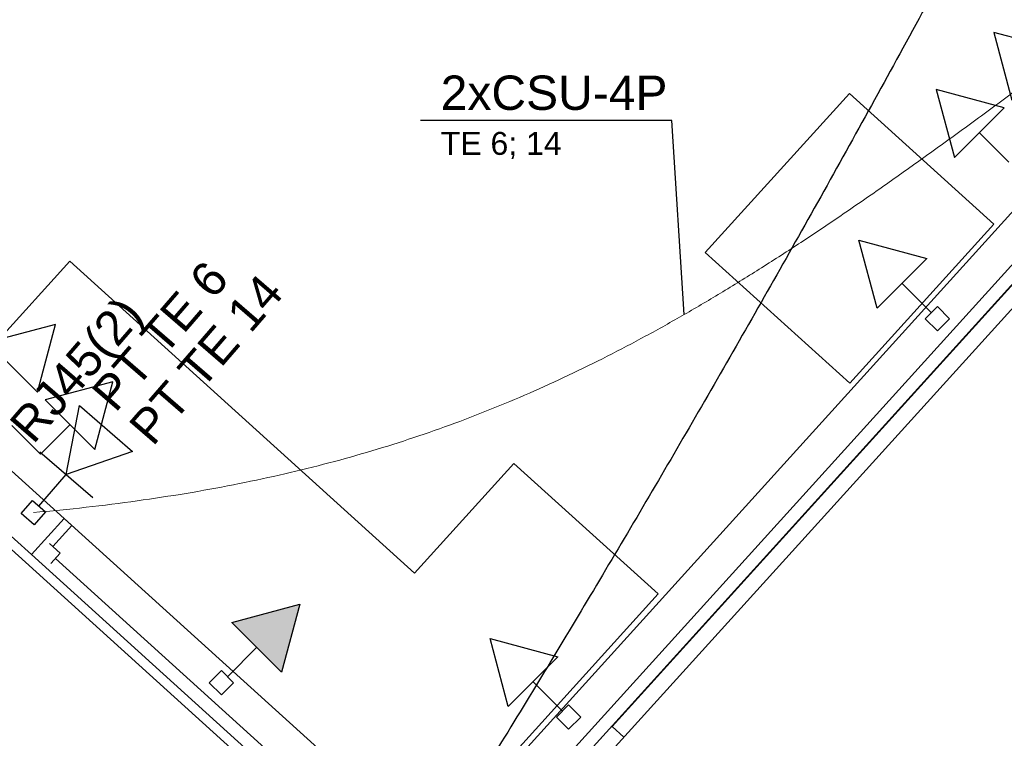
# Model space of a CAD drawing. Header units: millimetres. Extents: x 15 to 133, y 12 to 160.
# Tile 43 of 92: x 36.29 to 39.33, y 57.47 to 59.69. Entities that reach past the tile are written whole.
import ezdxf

# ---------------------------------------------------------------- set-up
doc = ezdxf.new("R2010")
doc.units = ezdxf.units.MM
doc.header["$MEASUREMENT"] = 0
for name, color, linetype, lineweight in [('Eletroduto - Marco Polo', 6, 'Continuous', 9), ('Layout - Marco Polo', 252, 'Continuous', 25), ('Linha de Chamada - Marco Polo', 1, 'Continuous', 25), ('Textos - Marco Polo', 143, 'Continuous', 25), ('Tomadas - Marco Polo', 150, 'Continuous', 25), ('Tub. Antena - Marco Polo', 170, 'Continuous', 25)]:
    doc.layers.add(name, color=color, linetype=linetype, lineweight=lineweight)
doc.layers.add('Parede - Marco Polo', color=7, linetype='Continuous')
doc.styles.add('Arial', font='arial.ttf')

msp = doc.modelspace()

# ---------------------------------------------------------------- hatches: boundary and pattern name
at = {"layer": 'Layout - Marco Polo', "linetype": 'Continuous'}
msp.add_hatch(color=256, dxfattribs=at).paths.add_polyline_path([(37.1006, 57.6747), (37.1567, 57.8838), (36.9475, 57.8278)])

# ---------------------------------------------------------------- linework, layer by layer
at = {"layer": 'Eletroduto - Marco Polo', "linetype": 'Continuous'}
for points in [[(40.6051, 60.4037), (40.3302, 59.2604), (40.0734, 58.1819), (39.8341, 57.1663), (39.6119, 56.2116), (39.4061, 55.316), (39.2161, 54.4773), (39.0414, 53.6937), (38.8813, 52.9632), (38.7353, 52.2838), (38.6027, 51.6536), (38.4831, 51.0706), (38.3758, 50.5328), (38.2801, 50.0383), (38.1957, 49.5851), (38.1217, 49.1713), (38.0578, 48.7948), (38.0032, 48.4538), (37.9574, 48.1463), (37.9198, 47.8703), (37.8899, 47.6238), (37.8669, 47.4048), (37.8505, 47.2115), (37.8398, 47.0419), (37.8345, 46.8939), (37.8338, 46.7657), (37.8372, 46.6553), (37.8442, 46.5606), (37.8541, 46.4798), (37.8663, 46.4109), (37.8802, 46.3519)], [(40.4192, 60.2649), (40.2469, 60.1353), (40.0814, 60.0103), (39.9223, 59.8898), (39.7692, 59.7737), (39.6214, 59.662), (39.4787, 59.5547), (39.3404, 59.4517), (39.2063, 59.3529), (39.0756, 59.2584), (38.9482, 59.168), (38.8233, 59.0818), (38.7007, 58.9996), (38.5797, 58.9215), (38.4601, 58.8474), (38.3412, 58.7772), (38.2226, 58.7109), (38.1039, 58.6484), (37.9845, 58.5898), (37.8641, 58.5349), (37.7422, 58.4838), (37.6183, 58.4363), (37.4918, 58.3924), (37.3625, 58.3521), (37.2297, 58.3153), (37.0931, 58.2821), (36.9521, 58.2522), (36.8063, 58.2258), (36.6553, 58.2027), (36.4985, 58.1829), (36.3355, 58.1664)]]:
    msp.add_spline(points, degree=3, dxfattribs=at)
at = {"layer": 'Layout - Marco Polo'}
for p, q in [((39.2947, 59.647), (39.3507, 59.4379)), ((39.5038, 59.591), (39.2947, 59.647)), ((37.9146, 57.2832), (39.9951, 59.5812)), ((39.9226, 59.5622), (37.9266, 57.3572)), ((39.1179, 59.4703), (39.174, 59.2611)), ((39.3271, 59.4142), (39.1179, 59.4703)), ((38.4061, 58.9687), (38.8501, 59.4587)), ((38.8501, 59.4587), (39.2951, 59.0557)), ((39.174, 59.2611), (39.3271, 59.4142)), ((39.2505, 59.3377), (39.341, 59.2472)), ((38.9352, 58.797), (38.8792, 59.0061)), ((38.8792, 59.0061), (39.0883, 58.9501)), ((38.8511, 58.5657), (38.4061, 58.9687)), ((39.0883, 58.9501), (38.9352, 58.797)), ((36.0646, 58.5182), (36.4481, 58.9417)), ((36.4481, 58.9417), (37.5101, 57.9802)), ((39.0118, 58.8735), (39.1023, 58.783)), ((39.0835, 58.7642), (39.121, 58.8017)), ((39.121, 58.8017), (39.1585, 58.7642)), ((36.4039, 58.7467), (36.1948, 58.6907)), ((36.3479, 58.5376), (36.4039, 58.7467)), ((39.121, 58.7267), (39.0835, 58.7642)), ((39.1585, 58.7642), (39.121, 58.7267)), ((36.1948, 58.6907), (36.3479, 58.5376)), ((36.5807, 58.57), (36.3716, 58.5139)), ((36.5247, 58.3608), (36.5807, 58.57)), ((36.3716, 58.5139), (36.5247, 58.3608)), ((36.2692, 58.4353), (36.3576, 58.3469)), ((36.4481, 58.4374), (36.3576, 58.3469)), ((36.4301, 58.1482), (36.3296, 58.0372)), ((37.5421, 57.1417), (36.4301, 58.1482)), ((36.4301, 58.1482), (36.4536, 58.1267)), ((36.3956, 58.0622), (36.4536, 58.1267)), ((36.4186, 58.0417), (36.3856, 58.0712)), ((36.3891, 58.0092), (36.4186, 58.0417)), ((36.3296, 58.0372), (37.4411, 57.0302)), ((37.4221, 57.1032), (36.4036, 58.0252)), ((36.9475, 57.8278), (37.1567, 57.8838)), ((37.1567, 57.8838), (37.1006, 57.6747)), ((37.1006, 57.6747), (36.9475, 57.8278)), ((37.799, 57.5688), (37.743, 57.7779)), ((37.743, 57.7779), (37.9521, 57.7219)), ((37.0241, 57.7512), (36.9336, 57.6607)), ((37.9521, 57.7219), (37.799, 57.5688)), ((36.8773, 57.6419), (36.9148, 57.6794)), ((36.9148, 57.6794), (36.9523, 57.6419)), ((37.8756, 57.6453), (37.9661, 57.5548)), ((36.9148, 57.6044), (36.8773, 57.6419)), ((36.9523, 57.6419), (36.9148, 57.6044)), ((37.9473, 57.536), (37.9848, 57.5735)), ((37.9848, 57.5735), (38.0223, 57.536)), ((37.9848, 57.4985), (37.9473, 57.536)), ((38.0223, 57.536), (37.9848, 57.4985))]:
    msp.add_line(p, q, dxfattribs=at)
at = {"layer": 'Layout - Marco Polo', "color": 9}
for p, q in [((37.5101, 57.9802), (37.8161, 58.3182)), ((37.5421, 57.1417), (36.4301, 58.1482))]:
    msp.add_line(p, q, dxfattribs=at)
at = {"layer": 'Layout - Marco Polo'}
msp.add_lwpolyline([(37.0321, 56.5507), (37.4351, 56.9952), (36.0266, 58.2707), (35.6241, 57.8257), (37.0321, 56.5507)], dxfattribs=at)
at = {"layer": 'Linha de Chamada - Marco Polo'}
for p, q in [((38.3032, 59.3747), (37.5284, 59.3747)), ((38.3032, 59.3747), (37.5284, 59.3747)), ((38.3411, 58.7772), (38.3032, 59.3747))]:
    msp.add_line(p, q, dxfattribs=at)
at = {"layer": 'Parede - Marco Polo'}
for p, q in [((40.9581, 60.8682), (37.5476, 57.1012)), ((37.6956, 56.9672), (41.1061, 60.7337)), ((39.8841, 59.6817), (37.8036, 57.3837)), ((35.3411, 59.1342), (36.4301, 58.1482)), ((36.3296, 58.0372), (35.2336, 59.0292))]:
    msp.add_line(p, q, dxfattribs=at)
at = {"layer": 'Parede - Marco Polo', "color": 9}
for p, q in [((38.1186, 57.5072), (41.1031, 60.8037)), ((38.0711, 57.4562), (39.9951, 59.5812)), ((39.2951, 59.0557), (38.8511, 58.5657)), ((37.8161, 58.3182), (38.2611, 57.9157)), ((38.2611, 57.9157), (37.5521, 57.1327)), ((38.1551, 57.4742), (38.1186, 57.5072))]:
    msp.add_line(p, q, dxfattribs=at)
at = {"layer": 'Tomadas - Marco Polo'}
for p, q in [((36.4369, 58.2837), (36.4778, 58.4962)), ((36.4778, 58.4962), (36.6412, 58.3549)), ((36.3552, 58.3543), (36.5186, 58.2131)), ((36.6412, 58.3549), (36.4369, 58.2837)), ((36.3529, 58.1865), (36.4369, 58.2837)), ((36.2981, 58.1637), (36.3328, 58.2038)), ((36.3328, 58.2038), (36.3729, 58.1692)), ((36.3382, 58.1291), (36.2981, 58.1637)), ((36.3729, 58.1692), (36.3382, 58.1291))]:
    msp.add_line(p, q, dxfattribs=at)
at = {"layer": 'Tub. Antena - Marco Polo', "linetype": 'Continuous'}
msp.add_spline([(39.9755, 61.4263), (39.6513, 60.7933), (39.3311, 60.1842), (39.0148, 59.5982), (38.7025, 59.0348), (38.3939, 58.4935), (38.089, 57.9736), (37.7877, 57.4746), (37.4899, 56.9958), (37.1956, 56.5367), (36.9046, 56.0966), (36.6168, 55.675), (36.3322, 55.2713), (36.0506, 54.8849), (35.772, 54.5152), (35.4963, 54.1616), (35.2234, 53.8235), (34.9532, 53.5003), (34.6855, 53.1915), (34.4204, 52.8964), (34.1578, 52.6144), (33.8974, 52.345), (33.6393, 52.0875), (33.3833, 51.8414), (33.1295, 51.6061), (32.8775, 51.3809), (32.6275, 51.1654), (32.3792, 50.9588), (32.1327, 50.7607), (31.8877, 50.5703), (31.6443, 50.3872)], degree=3, dxfattribs=at)

# ---------------------------------------------------------------- texts
at = {"layer": 'Textos - Marco Polo', "attachment_point": 7, "line_spacing_factor": 0.798, "style": 'Arial'}
for s, insert, char_height, width in [('2xCSU-4P', (37.5907, 59.4064), 0.1059, 1.01664), ('TE 6; 14', (37.5907, 59.2562), 0.0706, 0.67776)]:
    msp.add_mtext(s, dxfattribs=dict(at, insert=insert, char_height=char_height, width=width))
at = {"layer": 'Textos - Marco Polo', "char_height": 0.1059, "attachment_point": 7, "rotation": 49.1598, "line_spacing_factor": 0.798, "style": 'Arial'}
for s, insert, width in [('PT TE 6', (36.5893, 58.4708), 0.88956), ('PT TE 14', (36.7033, 58.3678), 1.01664), ('RJ45(2)', (36.3592, 58.3534), 0.88956)]:
    msp.add_mtext(s, dxfattribs=dict(at, insert=insert, width=width))

doc.saveas('drawing.dxf')
